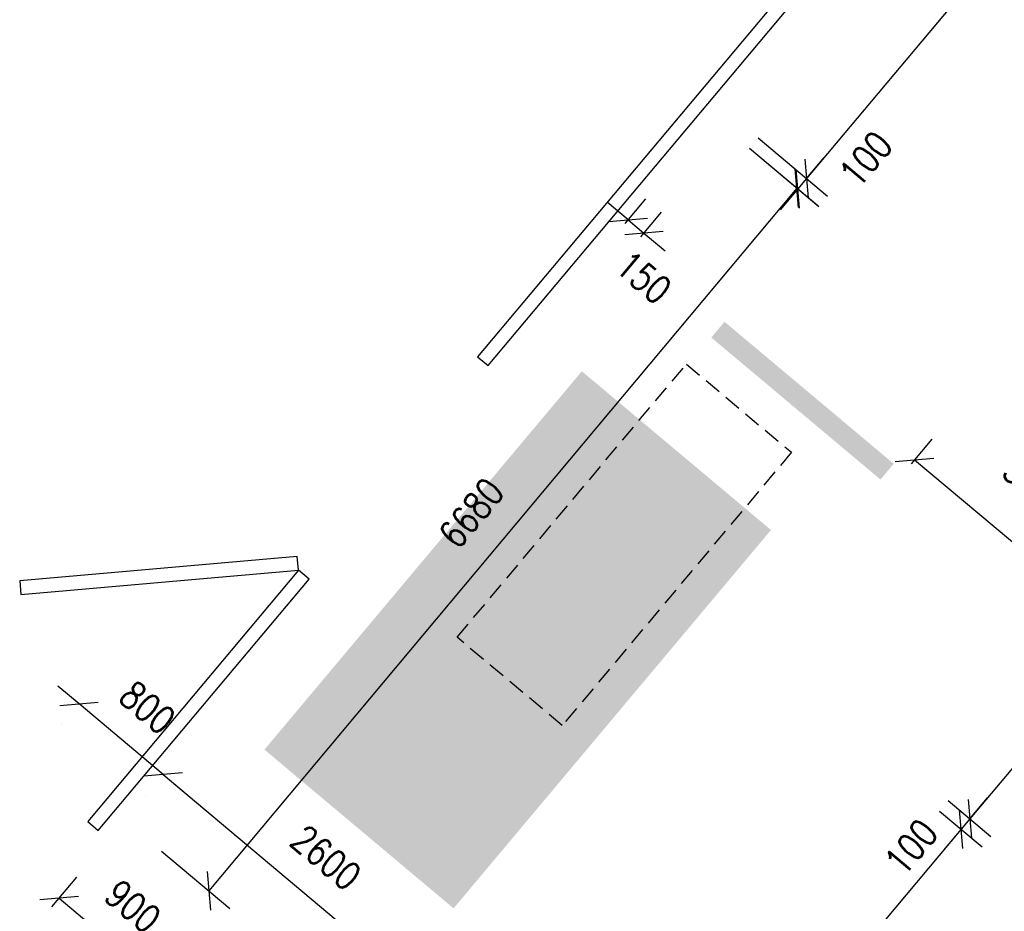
# Model space of a CAD drawing. Header units: millimetres. Extents: x 833220848 to 834439174, y 817676276 to 818025844.
# Tile 17 of 33: x 834224976 to 834232155, y 817929958 to 817936457. Entities that reach past the tile are written whole.
import ezdxf

# ---------------------------------------------------------------- set-up
doc = ezdxf.new("R2010")
doc.units = ezdxf.units.MM
doc.header["$LTSCALE"] = 1000
doc.header["$MEASUREMENT"] = 0
doc.linetypes.add('HIDDEN2', pattern=[0.1875, 0.125, -0.0625])
for name, color, linetype in [('3B52X_GBP_amendmentC', 150, 'Continuous'), ('MGD064_C051', 51, 'Continuous'), ('MGD064_C097', 97, 'Continuous'), ('VPA050_Marks', 1, 'Continuous')]:
    doc.layers.add(name, color=color, linetype=linetype)
doc.layers.add('VPA031_Dimension GF', color=6, linetype='Continuous', lineweight=13)
doc.styles.add('RLP-SIMPLEX', font='SIMPLEX.shx', dxfattribs={"width": 0.8})
doc.dimstyles.new('VP-SIMPLEX_D200', dxfattribs={"dimscale": 200, "dimtxt": 1, "dimasz": 1, "dimexe": 1, "dimexo": 1, "dimgap": 1, "dimtad": 1, "dimdec": 1, "dimdsep": 46, "dimtxsty": 'RLP-SIMPLEX', "dimblk": 'OBLIQUE', "dimcen": 1, "dimclrd": 1, "dimclre": 1, "dimclrt": 256, "dimadec": 1, "dimazin": 2, "dimtfac": 1, "dimtdec": 1, "dimtix": 1, "dimtmove": 2, "dimatfit": 1, "dimfxl": 0, "dimtolj": 1, "dimtzin": 0, "dimarcsym": 0})

# ---------------------------------------------------------------- blocks, each defined once
blk = doc.blocks.new('_Oblique')
at = {"color": 0, "linetype": 'ByBlock', "lineweight": -2}
blk.add_line((-0.5, -0.5), (0.5, 0.5), dxfattribs=at)
blk = doc.blocks.new('*D82')
at = {"layer": 'VPA031_Dimension GF', "color": 1, "lineweight": -2}
for p, q in [((834235278, 817941456.6), (834235783.8, 817941032.1)), ((834235630.6, 817941160.7), (834230713.2, 817935300.4)), ((834230360.6, 817935596.3), (834230866.5, 817935171.9))]:
    blk.add_line(p, q, dxfattribs=at)
at = {"layer": 'VPA031_Dimension GF', "color": 1, "lineweight": -2, "xscale": 200, "yscale": 200, "zscale": 200}
for p, rotation in [((834235630.6, 817941160.7), 50.00000003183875), ((834230713.2, 817935300.4), 230.0000000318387)]:
    blk.add_blockref('_Oblique', p, dxfattribs=dict(at, rotation=rotation))
at = {"layer": 'VPA031_Dimension GF', "color": 6, "insert": (834232942.1, 817938423.4), "char_height": 200, "attachment_point": 5, "rotation": 50, "style": 'RLP-SIMPLEX'}
blk.add_mtext('\\A1;7650', dxfattribs=at)
blk = doc.blocks.new('*D84')
at = {"layer": 'VPA031_Dimension GF', "color": 1, "lineweight": -2}
for p, q in [((834230360.6, 817935596.3), (834230866.5, 817935171.9)), ((834230296.3, 817935519.7), (834230802.2, 817935095.3)), ((834230713.2, 817935300.4), (834230841.8, 817935453.6)), ((834230713.2, 817935300.4), (834230649, 817935223.8)), ((834230649, 817935223.8), (834230520.4, 817935070.6))]:
    blk.add_line(p, q, dxfattribs=at)
at = {"layer": 'VPA031_Dimension GF', "color": 1, "lineweight": -2, "xscale": 200, "yscale": 200, "zscale": 200}
for p, rotation in [((834230713.2, 817935300.4), 230.0000026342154), ((834230649, 817935223.8), 50.00000263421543)]:
    blk.add_blockref('_Oblique', p, dxfattribs=dict(at, rotation=rotation))
at = {"layer": 'VPA031_Dimension GF', "color": 6, "insert": (834231145.2, 817935441.8), "char_height": 200, "attachment_point": 5, "rotation": 50, "style": 'RLP-SIMPLEX'}
blk.add_mtext('\\A1;100', dxfattribs=at)
blk = doc.blocks.new('*D86')
at = {"layer": 'VPA031_Dimension GF', "color": 1, "lineweight": -2}
for p, q in [((834230296.5, 817935519.9), (834230796.1, 817935101.9)), ((834230642.7, 817935230.2), (834226355.7, 817930107.3)), ((834226009.5, 817930397), (834226509.1, 817929979))]:
    blk.add_line(p, q, dxfattribs=at)
at = {"layer": 'VPA031_Dimension GF', "color": 1, "lineweight": -2, "xscale": 200, "yscale": 200, "zscale": 200}
for p, rotation in [((834230642.7, 817935230.2), 50.0763425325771), ((834226355.7, 817930107.3), 230.0763425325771)]:
    blk.add_blockref('_Oblique', p, dxfattribs=dict(at, rotation=rotation))
at = {"layer": 'VPA031_Dimension GF', "color": 6, "insert": (834228269.1, 817932861.3), "char_height": 200, "attachment_point": 5, "rotation": 50.07634, "style": 'RLP-SIMPLEX'}
blk.add_mtext('\\A1;6680', dxfattribs=at)
blk = doc.blocks.new('*D92')
at = {"layer": 'VPA031_Dimension GF', "color": 1, "lineweight": -2}
for p, q in [((834231478.4, 817933219.8), (834231629.2, 817933399.4)), ((834233798.7, 817931317.9), (834231500.6, 817933246.2)), ((834233776.6, 817931291.4), (834233927.3, 817931471.1))]:
    blk.add_line(p, q, dxfattribs=at)
at = {"layer": 'VPA031_Dimension GF', "color": 1, "lineweight": -2, "xscale": 200, "yscale": 200, "zscale": 200}
for p, rotation in [((834231500.6, 817933246.2), 139.9999999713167), ((834233798.7, 817931317.9), 319.9999999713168)]:
    blk.add_blockref('_Oblique', p, dxfattribs=dict(at, rotation=rotation))
at = {"layer": 'VPA031_Dimension GF', "color": 6, "insert": (834232400.5, 817933039.6), "char_height": 200, "attachment_point": 5, "rotation": 320, "style": 'RLP-SIMPLEX'}
blk.add_mtext('\\A1;3000', dxfattribs=at)
blk = doc.blocks.new('*D64')
at = {"layer": 'VPA031_Dimension GF', "color": 1, "lineweight": -2}
for p, q in [((834233487.5, 817932842), (834233799.4, 817932580.3)), ((834233646.2, 817932708.8), (834231904.3, 817930632.8)), ((834231745.6, 817930766), (834232057.5, 817930504.3))]:
    blk.add_line(p, q, dxfattribs=at)
at = {"layer": 'VPA031_Dimension GF', "color": 1, "lineweight": -2, "xscale": 200, "yscale": 200, "zscale": 200}
for p, rotation in [((834233646.2, 817932708.8), 50.00000374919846), ((834231904.3, 817930632.8), 230.0000037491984)]:
    blk.add_blockref('_Oblique', p, dxfattribs=dict(at, rotation=rotation))
at = {"layer": 'VPA031_Dimension GF', "color": 6, "insert": (834232545.4, 817931863.7), "char_height": 200, "attachment_point": 5, "rotation": 50, "style": 'RLP-SIMPLEX'}
blk.add_mtext('\\A1;2710', dxfattribs=at)
blk = doc.blocks.new('*D65')
at = {"layer": 'VPA031_Dimension GF', "color": 1, "lineweight": -2}
for p, q in [((834231745.6, 817930766), (834232057.5, 817930504.3)), ((834231904.3, 817930632.8), (834232032.8, 817930786.1)), ((834231681.3, 817930689.4), (834231993.2, 817930427.7)), ((834231904.3, 817930632.8), (834231840, 817930556.2)), ((834231840, 817930556.2), (834231711.4, 817930403))]:
    blk.add_line(p, q, dxfattribs=at)
at = {"layer": 'VPA031_Dimension GF', "color": 1, "lineweight": -2, "xscale": 200, "yscale": 200, "zscale": 200}
for p, rotation in [((834231904.3, 817930632.8), 230.0000024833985), ((834231840, 817930556.2), 50.00000248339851)]:
    blk.add_blockref('_Oblique', p, dxfattribs=dict(at, rotation=rotation))
at = {"layer": 'VPA031_Dimension GF', "color": 6, "insert": (834231475.8, 817930427.8), "char_height": 200, "attachment_point": 5, "rotation": 50, "style": 'RLP-SIMPLEX'}
blk.add_mtext('\\A1;100', dxfattribs=at)
blk = doc.blocks.new('*D66')
at = {"layer": 'VPA031_Dimension GF', "color": 1, "lineweight": -2}
for p, q in [((834231681.3, 817930689.4), (834231993.2, 817930427.7)), ((834231840, 817930556.2), (834229911.6, 817928258.1)), ((834229753, 817928391.3), (834230064.9, 817928129.5))]:
    blk.add_line(p, q, dxfattribs=at)
at = {"layer": 'VPA031_Dimension GF', "color": 1, "lineweight": -2, "xscale": 200, "yscale": 200, "zscale": 200}
for p, rotation in [((834231840, 817930556.2), 50.00000197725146), ((834229911.6, 817928258.1), 230.0000019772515)]:
    blk.add_blockref('_Oblique', p, dxfattribs=dict(at, rotation=rotation))
at = {"layer": 'VPA031_Dimension GF', "color": 6, "insert": (834230646, 817929600), "char_height": 200, "attachment_point": 5, "rotation": 50, "style": 'RLP-SIMPLEX'}
blk.add_mtext('\\A1;3000', dxfattribs=at)
blk = doc.blocks.new('*D102')
at = {"layer": 'VPA031_Dimension GF', "color": 1, "lineweight": -2}
for p, q in [((834229413.1, 817934997.8), (834229259.9, 817935126.4)), ((834229391, 817934971.4), (834229541.7, 817935151)), ((834229505.9, 817934875), (834229656.6, 817935054.6)), ((834229413.1, 817934997.8), (834229528, 817934901.4)), ((834229528, 817934901.4), (834229681.3, 817934772.8))]:
    blk.add_line(p, q, dxfattribs=at)
at = {"layer": 'VPA031_Dimension GF', "color": 1, "lineweight": -2, "xscale": 200, "yscale": 200, "zscale": 200}
for p, rotation in [((834229413.1, 817934997.8), 319.9999987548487), ((834229528, 817934901.4), 139.9999987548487)]:
    blk.add_blockref('_Oblique', p, dxfattribs=dict(at, rotation=rotation))
at = {"layer": 'VPA031_Dimension GF', "color": 6, "insert": (834229524.7, 817934579.2), "char_height": 200, "attachment_point": 5, "rotation": 320, "style": 'RLP-SIMPLEX'}
blk.add_mtext('\\A1;150', dxfattribs=at)
blk = doc.blocks.new('*D138')
at = {"layer": 'VPA031_Dimension GF', "color": 1, "lineweight": -2}
for p, q in [((834226021.7, 817930956.1), (834228013.5, 817929284.9)), ((834225893.2, 817930802.9), (834225893.2, 817930802.9)), ((834227884.9, 817929131.6), (834227884.9, 817929131.6))]:
    blk.add_line(p, q, dxfattribs=at)
at = {"layer": 'VPA031_Dimension GF', "color": 1, "lineweight": -2, "xscale": 200, "yscale": 200, "zscale": 200}
for p, rotation in [((834226021.7, 817930956.1), 140.0000000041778), ((834228013.5, 817929284.9), 320.0000000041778)]:
    blk.add_blockref('_Oblique', p, dxfattribs=dict(at, rotation=rotation))
at = {"layer": 'VPA031_Dimension GF', "color": 6, "insert": (834227210.4, 817930350.3), "char_height": 200, "attachment_point": 5, "rotation": 320, "style": 'RLP-SIMPLEX'}
blk.add_mtext('\\A1;2600', dxfattribs=at)
blk = doc.blocks.new('*D159')
at = {"layer": 'VPA031_Dimension GF', "color": 1, "lineweight": -2, "ltscale": 500}
for p, q in [((834225408.9, 817931470.3), (834225255.7, 817931598.9)), ((834226021.7, 817930956.1), (834225408.9, 817931470.3)), ((834225280.4, 817931317.1), (834225280.3, 817931317.1)), ((834226021.7, 817930956.1), (834226175, 817930827.5)), ((834225893.2, 817930802.9), (834225893.2, 817930802.9))]:
    blk.add_line(p, q, dxfattribs=at)
at = {"layer": 'VPA031_Dimension GF', "color": 1, "lineweight": -2, "ltscale": 500, "xscale": 200, "yscale": 200, "zscale": 200}
for p, rotation in [((834225408.9, 817931470.3), 319.9999999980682), ((834226021.7, 817930956.1), 139.9999999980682)]:
    blk.add_blockref('_Oblique', p, dxfattribs=dict(at, rotation=rotation))
at = {"layer": 'VPA031_Dimension GF', "ltscale": 500, "insert": (834225908.2, 817931443), "char_height": 200, "attachment_point": 5, "rotation": 320, "style": 'RLP-SIMPLEX'}
blk.add_mtext('\\A1;800', dxfattribs=at)
blk = doc.blocks.new('*D281')
at = {"layer": 'VPA031_Dimension GF', "color": 1, "lineweight": -2}
for p, q in [((834225211.5, 817929990.5), (834225393.4, 817930207.2)), ((834225264.8, 817930054), (834225954.3, 817929475.5)), ((834225901, 817929412), (834226082.8, 817929628.8))]:
    blk.add_line(p, q, dxfattribs=at)
at = {"layer": 'VPA031_Dimension GF', "color": 1, "lineweight": -2, "xscale": 200, "yscale": 200, "zscale": 200}
for p, rotation in [((834225264.8, 817930054), 140.0042874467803), ((834225954.3, 817929475.5), 320.0042874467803)]:
    blk.add_blockref('_Oblique', p, dxfattribs=dict(at, rotation=rotation))
at = {"layer": 'VPA031_Dimension GF', "color": 6, "insert": (834225802.4, 817929994.6), "char_height": 200, "attachment_point": 5, "rotation": 320.00429, "style": 'RLP-SIMPLEX'}
blk.add_mtext('\\A1;900', dxfattribs=at)

msp = doc.modelspace()

# ---------------------------------------------------------------- hatches: boundary and pattern name
at = {"layer": 'MGD064_C051'}
msp.add_hatch(color=256, dxfattribs=at).paths.add_polyline_path([(834230115.16, 817934255.39), (834230018.74, 817934140.48), (834231252.07, 817933105.59), (834231348.49, 817933220.5)])
at = {"layer": 'MGD064_C097'}
msp.add_hatch(color=256, dxfattribs=at).paths.add_polyline_path([(834230453.79, 817932737.63), (834229074.91, 817933894.65), (834226760.88, 817931136.89), (834228139.76, 817929979.87)])

# ---------------------------------------------------------------- linework, layer by layer
at = {"layer": '3B52X_GBP_amendmentC', "color": 150, "linetype": 'HIDDEN2'}
msp.add_lwpolyline([(834228165.66, 817931955.4), (834229836.91, 817933947.12), (834230602.96, 817933304.33), (834228931.71, 817931312.62)], close=True, dxfattribs=at)
at = {"layer": 'VPA050_Marks', "ltscale": 500}
for points in [[(834228315.05, 817934000.29), (834228391.87, 817933935.84), (834231098.91, 817937162.4), (834231022.08, 817937226.86)], [(834225472.32, 817930612.46), (834225549.05, 817930548.08), (834227085.99, 817932379.99), (834227009.26, 817932444.36)]]:
    msp.add_lwpolyline(points, close=True, dxfattribs=at)
msp.add_lwpolyline([(834224976.44, 817932367.44), (834224985.16, 817932267.82), (834227009.38, 817932444.27), (834227000.61, 817932544.53), (834224976.44, 817932367.44)], dxfattribs=at)

# ---------------------------------------------------------------- dimensions: what is measured, and where the dimension line sits
at = {"layer": 'VPA031_Dimension GF'}
for p1, p2, distance, picture, middle in [((834235124.74, 817941585.12), (834230207.42, 817935724.88), 660.32, '*D82', (834232942.1, 817938423.39)), ((834230143.14, 817935648.28), (834225856.13, 817930525.38), 651.37, '*D86', (834228269.1, 817932861.33)), ((834233334.34, 817932970.54), (834231592.39, 817930894.56), 407.16, '*D64', (834232545.45, 817931863.67)), ((834226021.74, 817930956.1), (834228013.46, 817929284.85), 0, '*D138', (834227210.43, 817930350.29)), ((834231528.11, 817930817.95), (834229599.74, 817928519.82), 407.16, '*D66', (834230646.01, 817929600.01)), ((834225082.99, 817929837.28), (834225772.47, 817929258.82), 282.89, '*D281', (834225802.37, 817929994.6))]:
    dim = msp.add_aligned_dim(p1=p1, p2=p2, distance=distance, dimstyle='VP-SIMPLEX_D200', override={"dimclrt": 6}, dxfattribs=at)
    dim.commit()
    dim.dimension.update_dxf_attribs({"geometry": picture, "text_midpoint": middle})
for base, p1, p2, angle, picture, middle in [((834230648.97, 817935223.83), (834230207.42, 817935724.88), (834230143.14, 817935648.28), 230.000003, '*D84', (834231145.23, 817935441.83)), ((834229528.05, 817934901.39), (834229262.42, 817934818.19), (834229377.33, 817934721.77), 319.999999, '*D102', (834229524.71, 817934579.21)), ((834231500.61, 817933246.21), (834233648.02, 817931138.23), (834231349.89, 817933066.59), 140, '*D92', (834232400.5, 817933039.57)), ((834231840.01, 817930556.24), (834231592.39, 817930894.56), (834231528.11, 817930817.95), 230.000002, '*D65', (834231475.8, 817930427.76))]:
    dim = msp.add_linear_dim(base=base, p1=p1, p2=p2, angle=angle, dimstyle='VP-SIMPLEX_D200', override={"dimclrt": 6}, dxfattribs=at)
    dim.commit()
    dim.dimension.update_dxf_attribs({"geometry": picture, "text_midpoint": middle, "dimtype": 161})
at = {"layer": 'VPA031_Dimension GF', "ltscale": 500}
dim = msp.add_aligned_dim(p1=(834226021.74, 817930956.1), p2=(834225408.91, 817931470.33), distance=0, dimstyle='VP-SIMPLEX_D200', dxfattribs=at)
dim.commit()
dim.dimension.update_dxf_attribs({"geometry": '*D159', "text_midpoint": (834225908.16, 817931443.03)})

doc.saveas('drawing.dxf')
